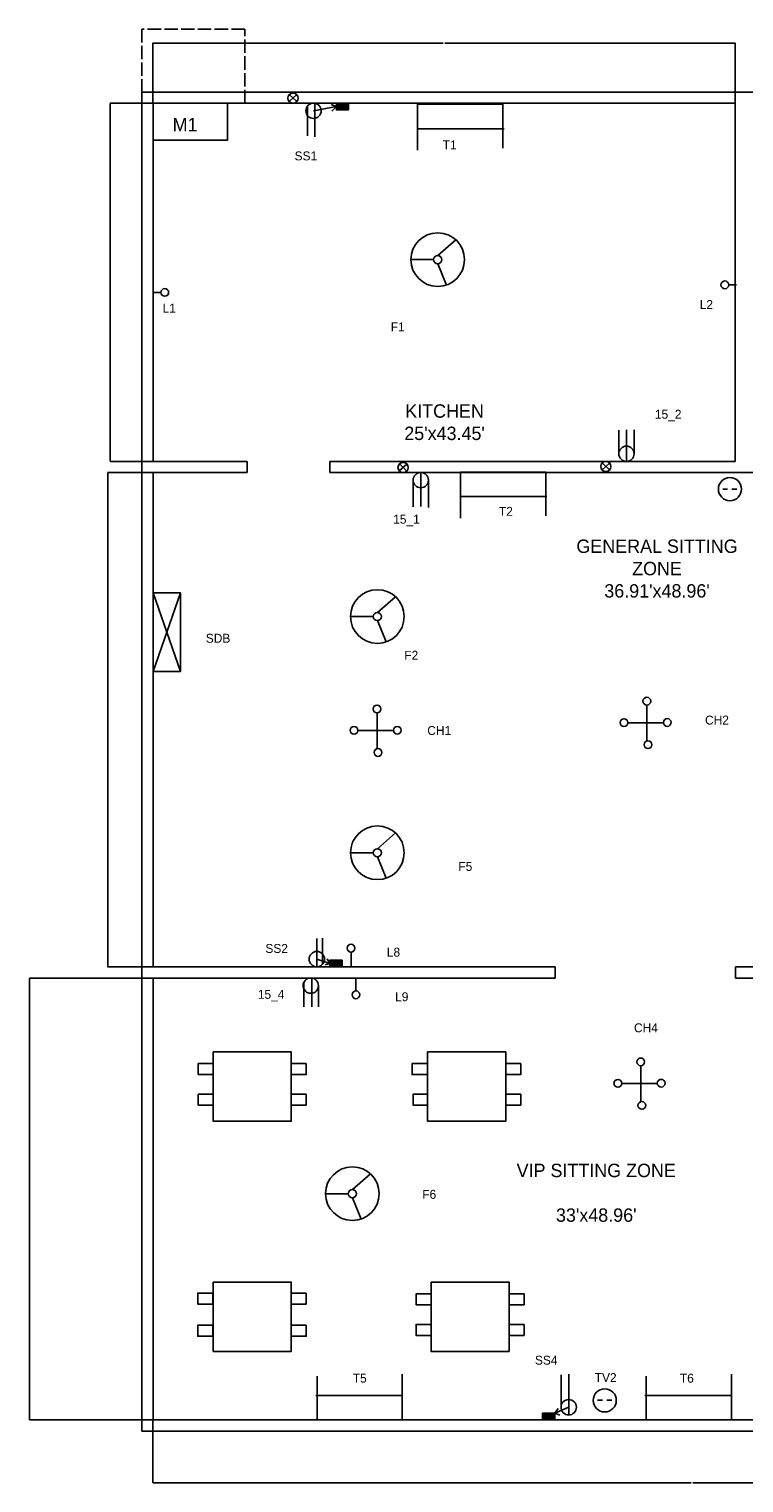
# Model space of a CAD drawing. Header units: inches. Extents: x -94 to 1656, y -1204 to 99.
# Tile 1 of 2: x -94 to 546, y -1204 to 99. Entities that reach past the tile are written whole.
import ezdxf

# ---------------------------------------------------------------- set-up
doc = ezdxf.new("R2010")
doc.units = ezdxf.units.IN
doc.header["$MEASUREMENT"] = 0
doc.linetypes.add('ACAD_ISO02W100', pattern=[15, 12, -3])
doc.dimstyles.get("Standard").update_dxf_attribs({"dimtxt": 0.18, "dimasz": 0.18, "dimexe": 0.18, "dimexo": 0.0625, "dimgap": 0.09, "dimtad": 0, "dimtih": 1, "dimtoh": 1, "dimdec": 4, "dimzin": 0, "dimdsep": 46, "dimtxsty": 'Standard', "dimcen": 0.09, "dimadec": 0, "dimazin": 0, "dimtfac": 1, "dimtdec": 4, "dimtofl": 0, "dimtmove": 0, "dimatfit": 3, "dimfxl": 0, "dimtolj": 1, "dimtzin": 0, "dimarcsym": 0})

# ---------------------------------------------------------------- blocks, each defined once
blk = doc.blocks.new('*D3')
at = {"color": 0, "lineweight": -2}
for p, q in [((16.6, 32.9), (16.6, 86.9)), ((16.8, 86.7), (276.7, 86.7)), ((537.9, 86.7), (278.1, 86.7)), ((538.1, 32.9), (538.1, 86.9))]:
    blk.add_line(p, q, dxfattribs=at)
at = {"color": 0}
for points in [[(16.8, 86.7), (16.8, 86.7), (16.6, 86.7)], [(537.9, 86.7), (537.9, 86.7), (538.1, 86.7)]]:
    blk.add_solid(points, dxfattribs=at)
at = {"layer": 'Defpoints', "color": 0}
for p in [(538.1, 86.7), (16.6, 32.8), (538.1, 32.8)]:
    blk.add_point(p, dxfattribs=at)
at = {"color": 0, "insert": (277.4, 86.7), "char_height": 0.18, "attachment_point": 5}
blk.add_mtext('\\A1;521.4529', dxfattribs=at)
blk = doc.blocks.new('*D4')
at = {"color": 0, "lineweight": -2}
for p, q in [((16.6, 32.8), (-21.8, 32.8)), ((-21.7, 32.6), (-21.7, -127.6)), ((-21.7, -288.1), (-21.7, -127.9)), ((16.6, -288.3), (-21.8, -288.3))]:
    blk.add_line(p, q, dxfattribs=at)
at = {"color": 0}
for points in [[(-21.7, 32.6), (-21.6, 32.6), (-21.7, 32.8)], [(-21.7, -288.1), (-21.6, -288.1), (-21.7, -288.3)]]:
    blk.add_solid(points, dxfattribs=at)
at = {"layer": 'Defpoints', "color": 0}
for p in [(16.6, 32.8), (-21.7, -288.3), (16.6, -288.3)]:
    blk.add_point(p, dxfattribs=at)
at = {"color": 0, "insert": (-21.7, -127.7), "char_height": 0.18, "attachment_point": 5}
blk.add_mtext('\\A1;321.0754', dxfattribs=at)
blk = doc.blocks.new('*D7')
at = {"color": 0, "lineweight": -2}
for p, q in [((16.6, -298.3), (-24.1, -298.3)), ((-23.9, -298.5), (-23.9, -519.6)), ((-23.9, -741), (-23.9, -519.9)), ((16.6, -741.2), (-24.1, -741.2))]:
    blk.add_line(p, q, dxfattribs=at)
at = {"color": 0}
for points in [[(-24, -298.5), (-23.9, -298.5), (-23.9, -298.3)], [(-24, -741), (-23.9, -741), (-23.9, -741.2)]]:
    blk.add_solid(points, dxfattribs=at)
at = {"layer": 'Defpoints', "color": 0}
for p in [(16.6, -298.3), (-23.9, -741.2), (16.6, -741.2)]:
    blk.add_point(p, dxfattribs=at)
at = {"color": 0, "insert": (-23.9, -519.7), "char_height": 0.18, "attachment_point": 5}
blk.add_mtext('\\A1;442.9246', dxfattribs=at)
blk = doc.blocks.new('*D8')
at = {"color": 0, "lineweight": -2}
for p, q in [((16.6, -1147.3), (16.6, -1203.7)), ((982.3, -1147.3), (982.3, -1203.7)), ((16.8, -1203.5), (498.8, -1203.5)), ((982.1, -1203.5), (500.2, -1203.5))]:
    blk.add_line(p, q, dxfattribs=at)
at = {"color": 0}
for points in [[(16.8, -1203.5), (16.8, -1203.5), (16.6, -1203.5)], [(982.1, -1203.5), (982.1, -1203.5), (982.3, -1203.5)]]:
    blk.add_solid(points, dxfattribs=at)
at = {"layer": 'Defpoints', "color": 0}
for p in [(16.6, -1147.2), (982.3, -1147.2), (16.6, -1203.5)]:
    blk.add_point(p, dxfattribs=at)
at = {"color": 0, "insert": (499.5, -1203.5), "char_height": 0.18, "attachment_point": 5}
blk.add_mtext('\\A1;965.6540', dxfattribs=at)
blk = doc.blocks.new('*D9')
at = {"color": 0, "lineweight": -2}
for p, q in [((16.6, -751.2), (-94.1, -751.2)), ((-93.9, -751.4), (-93.9, -949)), ((-93.9, -1147), (-93.9, -949.4)), ((16.6, -1147.2), (-94.1, -1147.2))]:
    blk.add_line(p, q, dxfattribs=at)
at = {"color": 0}
for points in [[(-93.9, -751.4), (-93.8, -751.4), (-93.9, -751.2)], [(-93.9, -1147), (-93.8, -1147), (-93.9, -1147.2)]]:
    blk.add_solid(points, dxfattribs=at)
at = {"layer": 'Defpoints', "color": 0}
for p in [(16.6, -751.2), (-93.9, -1147.2), (16.6, -1147.2)]:
    blk.add_point(p, dxfattribs=at)
at = {"color": 0, "insert": (-93.9, -949.2), "char_height": 0.18, "attachment_point": 5}
blk.add_mtext('\\A1;396.0000', dxfattribs=at)

msp = doc.modelspace()

# ---------------------------------------------------------------- hatches: boundary and pattern name
h = msp.add_hatch()
h.set_pattern_fill('ANSI31', color=256, style=0)
h.paths.add_polyline_path([(191.74321, 32.80264), (180.86403, 32.80264), (180.86403, 26.78875), (191.74321, 26.78875)])
h = msp.add_hatch()
h.set_pattern_fill('ANSI31', color=256, style=0)
h.set_pattern_definition([(45, (-5.77987, -767.9861), (-0.08838835, 0.08838835), [])])
h.paths.add_polyline_path([(185.96333, -735.18346), (175.08416, -735.18346), (175.08416, -741.19736), (185.96333, -741.19736)])
h = msp.add_hatch()
h.set_pattern_fill('ANSI31', color=256, style=0)
h.set_pattern_definition([(45, (184.737, -1173.9861), (-0.08838835, 0.08838835), [])])
h.paths.add_polyline_path([(376.4802, -1141.18346), (365.60103, -1141.18346), (365.60103, -1147.19736), (376.4802, -1147.19736)])

# ---------------------------------------------------------------- linework, layer by layer
for p, q in [((145.43962, 40.46894), (138.64138, 34.30976)), ((138.69778, 40.53007), (145.38322, 34.24864)), ((16.63627, 32.80264), (16.63627, -288.2728)), ((155.03396, 30.28565), (155.03396, 3.40627)), ((160.42867, 26.00834), (180.86403, 29.7957)), ((161.54029, 32.80264), (161.54029, 2.74052)), ((180.86403, 29.7957), (176.17062, 31.60037)), ((180.86403, 29.7957), (176.95683, 25.65395)), ((253.69985, -9.30588), (253.69985, 31.82907)), ((253.69985, 31.82907), (330.04455, 31.82907)), ((330.04455, 31.82907), (330.04455, -7.4067)), ((538.08918, 32.80264), (538.08918, -288.2728)), ((331.19143, 9.9345), (253.69985, 9.9345)), ((253.69985, 9.9345), (253.69985, -9.30588)), ((271.64214, -103.78794), (287.84204, -89.63884)), ((268.01694, -107.41315), (247.59297, -107.41315)), ((271.64214, -111.03836), (279.49591, -130.14377)), ((532.36508, -129.99666), (539.44739, -129.99666)), ((23.71859, -136.80618), (16.63627, -136.80618)), ((433.8518, -281.38817), (433.8518, -260.35438)), ((440.73869, -288.2728), (440.73869, -260.02305)), ((447.62108, -281.38817), (447.62108, -260.02305)), ((16.63627, -288.2728), (100.98505, -288.2728)), ((16.63627, -298.2728), (100.98505, -298.2728)), ((16.63627, -298.2728), (16.63627, -375.19736)), ((100.98505, -298.2728), (100.98505, -288.2728)), ((175.13655, -298.2728), (175.13655, -288.2728)), ((175.13655, -288.2728), (538.08918, -288.2728)), ((175.13655, -298.2728), (785.70227, -298.2728)), ((244.07615, -290.6065), (237.27791, -296.76569)), ((237.33431, -290.54538), (244.01975, -296.82681)), ((256.49019, -298.13196), (256.49019, -328.557)), ((292.06139, -339.00389), (292.06139, -297.86894)), ((292.06139, -297.86894), (368.40609, -297.86894)), ((368.40609, -297.86894), (368.40609, -337.10471)), ((425.66141, -289.69252), (418.86317, -295.8517)), ((418.91957, -289.63139), (425.60501, -295.91283)), ((249.60555, -305.0166), (249.60555, -328.99012)), ((263.37483, -305.0166), (263.37483, -329.5801)), ((369.55297, -319.76351), (292.06139, -319.76351)), ((292.06139, -319.76351), (292.06139, -339.00389)), ((527.00124, -313.05553), (531.3975, -313.05553)), ((535.20758, -313.05553), (539.70152, -313.05553)), ((16.63627, -406.12146), (41.34351, -476.49806)), ((16.63627, -476.49806), (41.34351, -406.12146)), ((217.60543, -423.65269), (233.80533, -409.50359)), ((213.98022, -427.2779), (193.55625, -427.2779)), ((217.60543, -430.90311), (225.45919, -450.00852)), ((459.09929, -506.58242), (459.09929, -538.87262)), ((217.32138, -513.54523), (217.32138, -545.83543)), ((200.46998, -529.34682), (232.10937, -529.34682)), ((442.24789, -522.38401), (473.88728, -522.38401)), ((217.60543, -635.30903), (233.80533, -621.15993)), ((213.98022, -638.93424), (193.55625, -638.93424)), ((217.60543, -642.55945), (225.45919, -661.66486)), ((163.39786, -741.19736), (163.39786, -715.87234)), ((168.41146, -739.02859), (168.41146, -715.61558)), ((194.00759, -727.90022), (194.00759, -741.19736)), ((16.63627, -741.19736), (376.93134, -741.19736)), ((163.39561, -734.31272), (175.08416, -738.19041)), ((175.08416, -738.19041), (170.99482, -739.38399)), ((175.08416, -738.19041), (172.62721, -734.11568)), ((175.08416, -738.19041), (175.08416, -738.19041)), ((376.93134, -741.19736), (376.93134, -751.19736)), ((538.51307, -751.19736), (538.51307, -741.19736)), ((538.51307, -741.19736), (982.29029, -741.19736)), ((16.63627, -1147.19736), (16.63627, -751.19736)), ((16.63627, -751.19736), (376.93134, -751.19736)), ((151.7788, -754.98488), (151.7788, -777.02769)), ((158.88864, -751.19736), (158.88864, -777.02769)), ((198.39624, -762.79343), (198.39624, -751.19736)), ((538.51307, -751.19736), (972.29029, -751.19736)), ((164.84347, -758.01892), (164.84347, -777.02769)), ((453.64697, -829.84463), (453.64697, -862.13482)), ((436.79557, -845.64622), (468.43496, -845.64622)), ((195.19826, -940.82427), (211.39816, -926.67517)), ((191.57306, -944.44947), (171.14909, -944.44947)), ((195.19826, -948.07468), (203.05203, -967.1801)), ((239.96378, -1125.30279), (239.96378, -1106.06241)), ((239.96378, -1106.06241), (239.96378, -1147.19736)), ((382.11011, -1135.86433), (382.11011, -1106.86724)), ((388.99475, -1142.74897), (388.99475, -1106.2376)), ((534.75769, -1125.30279), (534.75769, -1106.06241)), ((534.75769, -1106.06241), (534.75769, -1147.19736)), ((163.61907, -1147.19736), (163.61907, -1107.96159)), ((458.41299, -1147.19736), (458.41299, -1107.96159)), ((162.4722, -1125.30279), (239.96378, -1125.30279)), ((414.83344, -1129.6293), (419.2297, -1129.6293)), ((423.03978, -1129.6293), (427.53373, -1129.6293)), ((457.26612, -1125.30279), (534.75769, -1125.30279)), ((388.99475, -1135.72021), (376.4802, -1141.18346)), ((376.4802, -1141.18346), (379.55278, -1137.04177)), ((376.4802, -1141.18346), (380.98598, -1142.98879)), ((239.96378, -1147.19736), (163.61907, -1147.19736)), ((534.75769, -1147.19736), (458.41299, -1147.19736))]:
    msp.add_line(p, q)
at = {"linetype": 'ACAD_ISO02W100'}
msp.add_lwpolyline([(6.63627, 32.80264), (98.82149, 32.80264), (98.82149, 99.20658), (6.63627, 99.20658)], close=True, dxfattribs=at)
for points in [[(6.63627, 42.80264), (1206.63627, 42.80264), (1206.63627, -1157.19736), (6.63627, -1157.19736)], [(16.63627, 32.80264), (83.20638, 32.80264), (83.20638, -0.42758), (16.63627, -0.42758)], [(180.86403, 32.80264), (191.74321, 32.80264), (191.74321, 26.78875), (180.86403, 26.78875)], [(16.63627, -406.12146), (41.34351, -406.12146), (41.34351, -476.49806), (16.63627, -476.49806)], [(175.08416, -735.18346), (185.96333, -735.18346), (185.96333, -741.19736), (175.08416, -741.19736)], [(70.52042, -817.41737), (140.4787, -817.41737), (140.4787, -879.53708), (70.52042, -879.53708)], [(262.62807, -817.41737), (332.58635, -817.41737), (332.58635, -879.53708), (262.62807, -879.53708)], [(70.52042, -827.92542), (57.09678, -827.92542), (57.09678, -837.74329), (70.52042, -837.74329)], [(153.90234, -827.92542), (140.4787, -827.92542), (140.4787, -837.74329), (153.90234, -837.74329)], [(262.62807, -827.92542), (248.67665, -827.92542), (248.67665, -837.74329), (262.62807, -837.74329)], [(346.00999, -827.92542), (332.58635, -827.92542), (332.58635, -837.74329), (346.00999, -837.74329)], [(70.52042, -855.30218), (57.09678, -855.30218), (57.09678, -865.12005), (70.52042, -865.12005)], [(153.90234, -855.30218), (140.4787, -855.30218), (140.4787, -865.12005), (153.90234, -865.12005)], [(262.62807, -855.30218), (249.63426, -855.30218), (249.63426, -865.12005), (262.62807, -865.12005)], [(346.00999, -855.30218), (332.58635, -855.30218), (332.58635, -865.12005), (346.00999, -865.12005)], [(70.52042, -1023.74354), (140.4787, -1023.74354), (140.4787, -1085.86325), (70.52042, -1085.86325)], [(265.70531, -1023.74354), (335.66359, -1023.74354), (335.66359, -1085.86325), (265.70531, -1085.86325)], [(70.10491, -1033.58521), (56.68127, -1033.58521), (56.68127, -1043.40309), (70.10491, -1043.40309)], [(153.90234, -1033.58521), (140.4787, -1033.58521), (140.4787, -1043.40309), (153.90234, -1043.40309)], [(265.70531, -1034.25159), (252.28167, -1034.25159), (252.28167, -1044.06946), (265.70531, -1044.06946)], [(349.08723, -1034.25159), (335.66359, -1034.25159), (335.66359, -1044.06946), (349.08723, -1044.06946)], [(70.19232, -1062.38714), (56.76868, -1062.38714), (56.76868, -1072.20501), (70.19232, -1072.20501)], [(153.90234, -1062.38714), (140.4787, -1062.38714), (140.4787, -1072.20501), (153.90234, -1072.20501)], [(265.70531, -1061.62835), (252.28167, -1061.62835), (252.28167, -1071.44622), (265.70531, -1071.44622)], [(349.08723, -1061.62835), (335.66359, -1061.62835), (335.66359, -1071.44622), (349.08723, -1071.44622)], [(365.60103, -1141.18346), (376.4802, -1141.18346), (376.4802, -1147.19736), (365.60103, -1147.19736)]]:
    msp.add_lwpolyline(points, close=True)
for points in [[(16.63627, -288.2728), (16.63627, 32.80264), (538.08918, 32.80264)], [(16.63627, -741.19736), (16.63627, -298.2728)], [(972.29029, -1147.19736), (16.63627, -1147.19736), (16.63627, -751.19736)]]:
    msp.add_lwpolyline(points)
for centre, radius in [((142.0405, 37.38935), 4.58671), ((160.42867, 26.00834), 6.88464), ((271.64214, -107.41315), 24.04917), ((271.64214, -107.41315), 3.62521), ((528.90095, -129.99666), 3.46413), ((27.18272, -136.80618), 3.46413), ((440.73644, -281.38817), 6.88464), ((240.67703, -293.6861), 4.58671), ((256.49019, -305.0166), 6.88464), ((422.26229, -292.77211), 4.58671), ((533.4743, -313.0889), 10.36836), ((217.60543, -427.2779), 24.04917), ((217.60543, -427.2779), 3.62521), ((217.23693, -510.0545), 3.46413), ((459.01483, -503.09169), 3.46413), ((438.50928, -522.32085), 3.46413), ((477.30022, -522.20163), 3.46413), ((196.73137, -529.28366), 3.46413), ((235.52232, -529.16443), 3.46413), ((218.21555, -549.07419), 3.46413), ((459.99345, -542.11138), 3.46413), ((217.60543, -638.93424), 24.04917), ((217.60543, -638.93424), 3.62521), ((163.39561, -734.31272), 6.88464), ((194.00759, -724.43609), 3.46413), ((157.95883, -758.01892), 6.88464), ((198.39624, -766.25756), 3.46413), ((453.56251, -826.35389), 3.46413), ((433.05696, -845.58305), 3.46413), ((471.8479, -845.46383), 3.46413), ((454.54113, -865.37359), 3.46413), ((195.19826, -944.44947), 24.04917), ((195.19826, -944.44947), 3.62521), ((421.30651, -1129.66267), 10.36836), ((388.99475, -1135.86433), 6.88464)]:
    msp.add_circle(centre, radius)

# ---------------------------------------------------------------- texts
for s, insert, char_height, width, attachment_point in [('M1', (34.15541, 19.58746), 12, 30.0398465, 1), ('SS1', (143.4441, -10.46027), 8, 38.863171, 1), ('T1', (276.16704, -0.54621), 8, 27.7775528, 1), ('L1', (25.15029, -146.96036), 8, 13.6774978, 1), ('L2', (506.39971, -143.61528), 8, 13.6774978, 1), ('F1', (229.64797, -163.66585), 8, 100.8711595, 1), ("KITCHEN\\P25'x43.45'", (277.80115, -237.07972), 12, 161.877468, 2), ('15_2', (466.21572, -241.96379), 8, 34.4510956, 1), ('15_1', (231.78023, -336.07516), 8, 34.4510956, 1), ('T2', (326.51385, -328.99465), 8, 27.7775528, 1), ("GENERAL SITTING ZONE\\P36.91'x48.96'", (468.13212, -358.24526), 12, 161.877468, 2), ('SDB', (63.91011, -442.71676), 8, 38.5008645, 1), ('F2', (241.75842, -457.98761), 8, 100.8711595, 1), ('CH2', (511.13791, -516.02646), 8, 35.4485574, 1), ('CH1', (262.31631, -525.38843), 8, 35.4485574, 1), ('F5', (290.19188, -647.18458), 8, 100.8711595, 1), ('SS2', (117.30105, -720.67598), 8, 38.863171, 1), ('L8', (226.10176, -724.02575), 8, 13.6774978, 1), ('15_4', (110.53809, -761.82689), 8, 34.4510956, 1), ('L9', (233.53547, -763.9841), 8, 13.6774978, 1), ('CH4', (447.50501, -791.80656), 8, 35.4485574, 1), ("VIP SITTING ZONE\\P\\P33'x48.96'", (413.69516, -917.64443), 12, 161.877468, 2), ('F6', (257.81762, -941.05858), 8, 100.8711595, 1), ('SS4', (358.74567, -1089.65341), 8, 38.863171, 1), ('T5', (195.56868, -1105.79653), 8, 27.7775528, 1), ('TV2', (412.30815, -1105.28746), 8, 32.9244126, 1), ('T6', (488.61391, -1105.79653), 8, 27.7775528, 1)]:
    msp.add_mtext(s, dxfattribs=dict(insert=insert, char_height=char_height, width=width, attachment_point=attachment_point))

# ---------------------------------------------------------------- dimensions: what is measured, and where the dimension line sits
for base, p1, p2, picture, middle in [((538.08918, 86.6936), (16.63627, 32.80264), (538.08918, 32.80264), '*D3', (277.36273, 86.6936)), ((16.63627, -1203.4865), (982.29029, -1147.19736), (16.63627, -1147.19736), '*D8', (499.46328, -1203.4865))]:
    dim = msp.add_linear_dim(base=base, p1=p1, p2=p2, dimstyle='Standard')
    dim.commit()
    dim.dimension.update_dxf_attribs({"geometry": picture, "text_midpoint": middle})
for base, p1, p2, picture, middle in [((-21.65831, -288.2728), (16.63627, 32.80264), (16.63627, -288.2728), '*D4', (-21.65831, -127.73508)), ((-23.94263, -741.19736), (16.63627, -298.2728), (16.63627, -741.19736), '*D7', (-23.94263, -519.73508)), ((-93.8749, -1147.19736), (16.63627, -751.19736), (16.63627, -1147.19736), '*D9', (-93.8749, -949.19736))]:
    dim = msp.add_linear_dim(base=base, p1=p1, p2=p2, angle=90, dimstyle='Standard')
    dim.commit()
    dim.dimension.update_dxf_attribs({"geometry": picture, "text_midpoint": middle})

doc.saveas('drawing.dxf')
